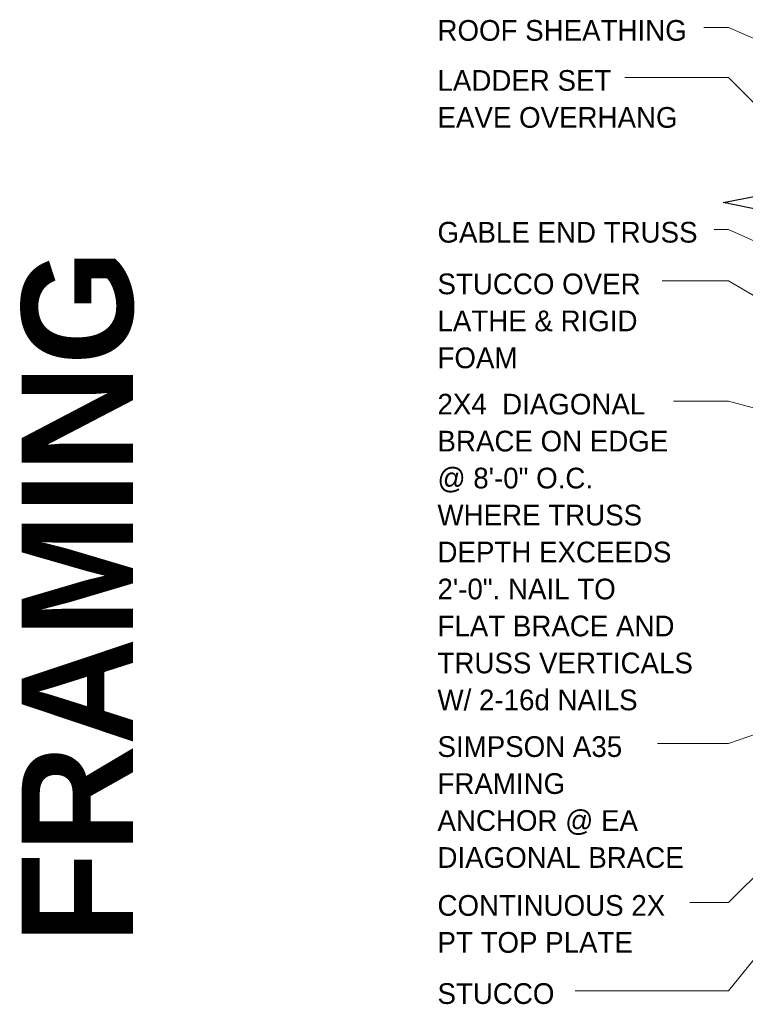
# Model space of a CAD drawing. Header units: inches. Extents: x 263 to 1771, y -57 to 386.
# Tile 22 of 27: x 1272 to 1319, y 75 to 138. Entities that reach past the tile are written whole.
import ezdxf

# ---------------------------------------------------------------- set-up
doc = ezdxf.new("R2010")
doc.units = ezdxf.units.IN
doc.header["$MEASUREMENT"] = 0
doc.layers.add('A-ANNO-TEXT', color=2, linetype='Continuous', lineweight=9)
doc.layers.add('A-DETL-GENF', color=3, linetype='Continuous', lineweight=9)

# ---------------------------------------------------------------- blocks, each defined once
blk = doc.blocks.new('Break Line8 - B_ CORE ICCF0')
at = {"layer": 'A-DETL-GENF', "lineweight": 30}
for p, q in [((-1, 0), (-0.5, 2.5)), ((-0.5, 2.5), (0.5, -2.5)), ((-4.974, 0), (-1, 0)), ((0.5, -2.5), (1, 0)), ((1, 0), (4.494, 0))]:
    blk.add_line(p, q, dxfattribs=at)

msp = doc.modelspace()

# ---------------------------------------------------------------- hatches: boundary and pattern name
at = {"layer": 'A-DETL-GENF'}
h = msp.add_hatch(dxfattribs=at)
h.set_pattern_fill('FP8_27', style=0, pattern_type=2)
h.set_pattern_definition([(216.87, (1235.001, 2.666), (7.9965905, 5.3312143), [1.333, -11.995]), (206.565, (1236.601, 1.866), (-2.665395, -2.665391), [2.98, -2.98]), (198.435, (1236.601, 0.533), (-5.3315978, -2.665805), [1.686, -6.743])])
h.paths.add_polyline_path([(1328.11590377, 125.44787118), (1328.11590377, 128.94787118), (1320.11590377, 128.94787118), (1320.11590377, 127.94787118), (1322.61590377, 127.44787118), (1317.61590377, 126.44787118), (1320.11590377, 125.94787118), (1320.11590377, 125.44787118)], flags=0)

# ---------------------------------------------------------------- linework, layer by layer
at = {"layer": 'A-ANNO-TEXT', "color": 7}
for p, q in [((1317.96475596, 137.72548796), (1316.35922352, 137.72548796)), ((1337.20705581, 129.37847473), (1317.96475596, 137.72548796)), ((1316.23471247, 134.50294597), (1311.28922352, 134.50294597)), ((1317.96475596, 134.50294597), (1316.23471247, 134.50294597)), ((1324.91074565, 127.53174367), (1317.96475596, 134.50294597)), ((1317.96475596, 124.72548796), (1317.03422352, 124.72548796)), ((1330.49997754, 119.0441084), (1317.96475596, 124.72548796)), ((1314.15832375, 121.39818745), (1313.67422352, 121.39818745)), ((1317.96475596, 121.39818745), (1314.15832375, 121.39818745)), ((1328.38176111, 115.30607941), (1317.96475596, 121.39818745)), ((1317.53605914, 113.65415613), (1314.42422352, 113.65415613)), ((1317.96475596, 113.65415613), (1317.53605914, 113.65415613)), ((1346.50934542, 106.13337821), (1317.96475596, 113.65415613)), ((1331.90319942, 96.47434291), (1317.96475596, 91.5978334)), ((1330.57625621, 93.95324901), (1317.96475596, 81.3656234)), ((1316.99256439, 91.5978334), (1313.38922352, 91.5978334)), ((1317.96475596, 91.5978334), (1316.99256439, 91.5978334)), ((1327.13575144, 87.02166001), (1317.96475596, 75.68822202)), ((1315.98206493, 81.3656234), (1315.47422352, 81.3656234)), ((1317.96475596, 81.3656234), (1315.98206493, 81.3656234)), ((1317.96475596, 75.68822202), (1308.07922352, 75.68822202))]:
    msp.add_line(p, q, dxfattribs=at)

# ---------------------------------------------------------------- block references
at = {"layer": 'A-DETL-GENF', "rotation": 89.99999999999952}
msp.add_blockref('Break Line8 - B_ CORE ICCF0', (1320.11590377, 126.94787118), dxfattribs=at)

# ---------------------------------------------------------------- texts
at = {"layer": 'A-ANNO-TEXT', "color": 7, "char_height": 1.3341121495, "attachment_point": 1, "line_spacing_factor": 1.070803}
for s, insert, width in [('\\fStylus BT|b0|i0|c0|p34|;ROOF SHEATHING', (1299.20922352, 138.2048382), 19.044), ('\\fStylus BT|b0|i0|c0|p34|;LADDER SET\\PEAVE OVERHANG', (1299.20922352, 134.98229621), 18.162), ('\\fStylus BT|b0|i0|c0|p34|;GABLE END TRUSS', (1299.20922352, 125.2048382), 19.854), ('\\fStylus BT|b0|i0|c0|p34|;STUCCO OVER\\PLATHE & RIGID\\PFOAM', (1299.20922352, 121.87753769), 15.822), ('\\fStylus BT|b0|i0|c0|p34|;2X4  DIAGONAL\\PBRACE ON EDGE\\P@ 8\'-0" O.C.\\PWHERE TRUSS\\PDEPTH EXCEEDS\\P2\'-0". NAIL TO\\PFLAT BRACE AND\\PTRUSS VERTICALS\\PW/ 2-16d NAILS', (1299.20922352, 114.13350638), 19.44), ('\\fStylus BT|b0|i0|c0|p34|;SIMPSON A35\\PFRAMING\\PANCHOR @ EA\\PDIAGONAL BRACE', (1299.20922352, 92.07718364), 18.81), ('\\fStylus BT|b0|i0|c0|p34|;CONTINUOUS 2X\\PPT TOP PLATE', (1299.20922352, 81.84497365), 17.982), ('\\fStylus BT|b0|i0|c0|p34|;STUCCO', (1299.20922352, 76.16757227), 9.108)]:
    msp.add_mtext(s, dxfattribs=dict(at, insert=insert, width=width))
at = {"layer": 'A-ANNO-TEXT', "color": 253, "insert": (1272.41974692, 78.72787118), "char_height": 7.1651090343, "width": 52.416, "attachment_point": 1, "rotation": 90, "line_spacing_factor": 1.063354}
msp.add_mtext('\\fStylus BT|b1|i0|c0|p34|;FRAMING', dxfattribs=at)

doc.saveas('drawing.dxf')
